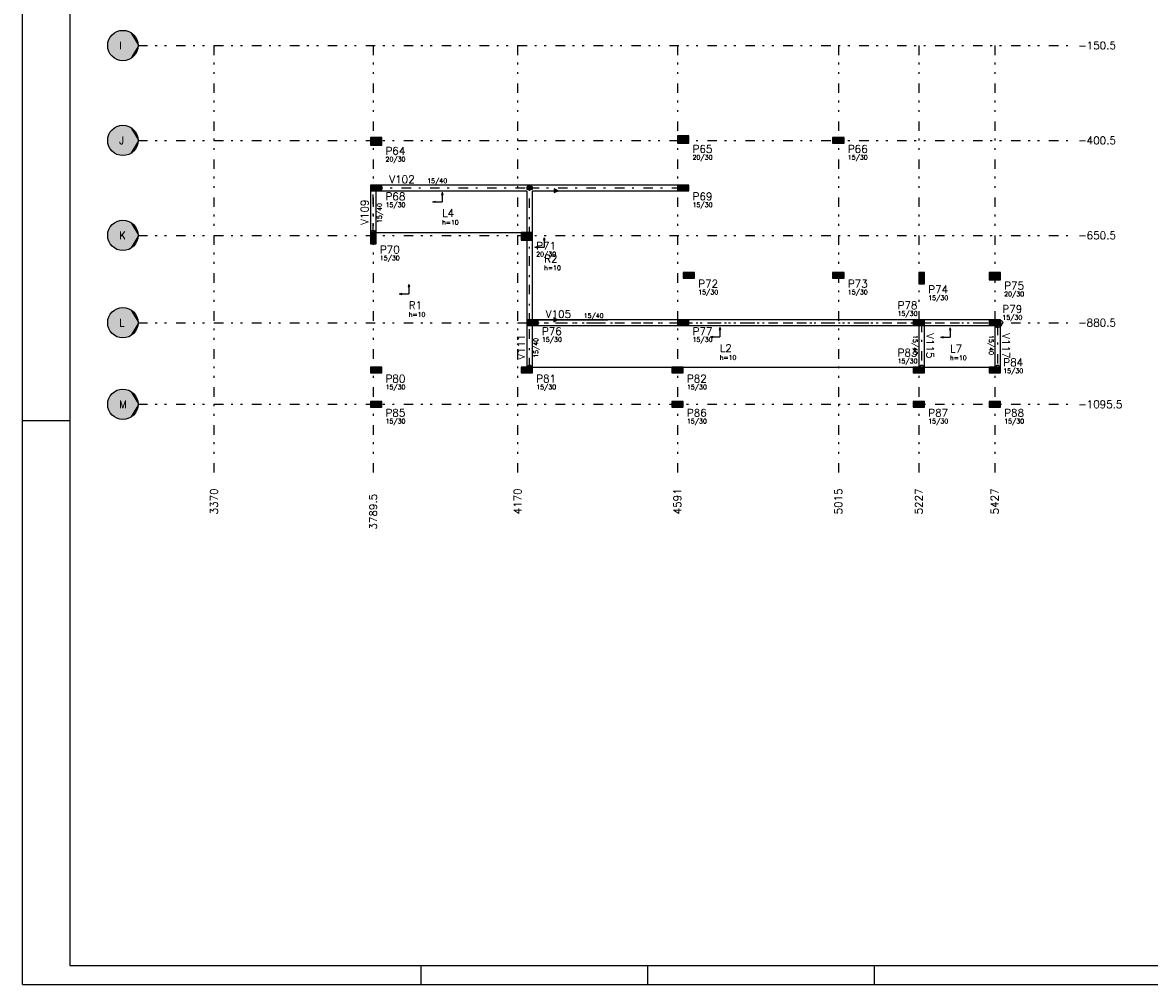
# Model space of a CAD drawing. Extents: x 0 to 119, y 0 to 84.
# Tile 1 of 5: x 0 to 59, y 0 to 51. Entities that reach past the tile are written whole.
import ezdxf

# ---------------------------------------------------------------- set-up
doc = ezdxf.new("R2010")
doc.units = 0
doc.header["$MEASUREMENT"] = 0
doc.linetypes.add('ESTILO_TQS_0003', pattern=[1.5, 0.5, -0.4, 0.1, -0.5])
doc.linetypes.add('ESTILO_TQS_0004', pattern=[2, 0.5, -0.4, 0.1, -0.4, 0.1, -0.5])
for name, color, linetype in [('1', 1, 'CONTINUOUS'), ('2', 2, 'CONTINUOUS'), ('3', 3, 'CONTINUOUS'), ('4', 4, 'CONTINUOUS'), ('6', 6, 'CONTINUOUS'), ('8', 8, 'CONTINUOUS'), ('9', 9, 'CONTINUOUS')]:
    doc.layers.add(name, color=color, linetype=linetype)
doc.styles.get("Standard").update_dxf_attribs({"font": 'ROMANS.SHX'})

msp = doc.modelspace()

# ---------------------------------------------------------------- linework, layer by layer
at = {"layer": '1', "linetype": 'Continuous'}
for p, q in [((0, 0), (0, 84.099998)), ((18.62688, 44.4097), (18.62688, 44.4097)), ((34.80688, 44.5097), (34.80688, 44.5097)), ((42.98688, 44.4597), (42.98688, 44.4597)), ((18.62688, 41.9597), (18.62688, 41.9597)), ((22.1101, 41.731929), (22.079212, 41.599521)), ((22.079212, 41.599521), (22.140989, 41.599521)), ((22.1101, 41.731929), (22.140989, 41.599521)), ((22.1101, 41.599521), (22.1101, 41.231929)), ((26.86688, 41.8097), (30.91188, 41.8097)), ((34.80688, 41.9597), (34.80688, 41.9597)), ((21.6101, 41.231929), (21.742508, 41.262814)), ((21.6101, 41.231929), (21.742508, 41.201043)), ((21.742508, 41.201043), (21.742508, 41.262814)), ((21.742508, 41.231929), (22.1101, 41.231929)), ((18.47688, 39.3097), (18.47688, 39.3097)), ((18.62688, 39.6097), (26.56688, 39.6097)), ((26.56688, 39.4097), (26.56688, 39.4097)), ((27.488432, 39.335784), (27.457544, 39.203376)), ((27.457544, 39.203376), (27.519321, 39.203376)), ((27.488432, 39.335784), (27.519321, 39.203376)), ((27.488432, 39.203376), (27.488432, 38.835784)), ((26.988432, 38.835784), (27.12084, 38.86667)), ((26.988432, 38.835784), (27.12084, 38.804899)), ((27.12084, 38.804899), (27.12084, 38.86667)), ((27.12084, 38.835784), (27.488432, 38.835784)), ((20.351482, 36.878128), (20.320593, 36.74572)), ((20.351482, 36.878128), (20.38237, 36.74572)), ((35.10688, 37.3597), (35.10688, 37.3597)), ((42.98688, 37.3597), (42.98688, 37.3597)), ((47.37688, 37.2097), (47.37688, 37.2097)), ((51.22688, 37.3097), (51.22688, 37.3097)), ((19.851482, 36.378128), (19.98389, 36.409014)), ((19.851482, 36.378128), (19.98389, 36.347243)), ((19.98389, 36.347243), (19.98389, 36.409014)), ((19.98389, 36.378128), (20.351482, 36.378128)), ((20.320593, 36.74572), (20.38237, 36.74572)), ((20.351482, 36.74572), (20.351482, 36.378128)), ((26.86688, 35.0097), (30.83688, 35.0097)), ((26.86688, 34.8597), (26.86688, 34.8597)), ((34.80688, 34.8597), (34.80688, 34.8597)), ((36.740775, 34.616048), (36.709886, 34.48364)), ((36.709886, 34.48364), (36.771663, 34.48364)), ((36.740775, 34.616048), (36.771663, 34.48364)), ((36.740775, 34.48364), (36.740775, 34.116048)), ((47.22688, 34.8597), (47.22688, 34.8597)), ((48.874332, 34.594254), (48.843444, 34.461846)), ((48.843444, 34.461846), (48.905221, 34.461846)), ((48.874332, 34.594254), (48.905221, 34.461846)), ((48.874332, 34.461846), (48.874332, 34.094254)), ((51.22688, 34.8597), (51.22688, 34.8597)), ((36.240775, 34.116048), (36.373183, 34.146934)), ((36.240775, 34.116048), (36.373183, 34.085163)), ((36.373183, 34.085163), (36.373183, 34.146934)), ((36.373183, 34.116048), (36.740775, 34.116048)), ((48.374332, 34.094254), (48.50674, 34.12514)), ((48.374332, 34.094254), (48.50674, 34.063369)), ((48.50674, 34.063369), (48.50674, 34.12514)), ((48.50674, 34.094254), (48.874332, 34.094254)), ((18.62688, 32.3597), (18.62688, 32.3597)), ((26.56688, 32.3597), (26.56688, 32.3597)), ((26.86688, 32.5097), (47.22688, 32.5097)), ((34.50688, 32.3597), (34.50688, 32.3597)), ((47.22688, 32.3597), (47.22688, 32.3597)), ((47.52688, 32.5097), (51.22688, 32.5097)), ((51.22688, 32.3597), (51.22688, 32.3597)), ((18.62688, 30.5597), (18.62688, 30.5597)), ((34.50688, 30.5597), (34.50688, 30.5597)), ((47.22688, 30.5597), (47.22688, 30.5597)), ((51.22688, 30.5597), (51.22688, 30.5597)), ((0, 29.700001), (2.5, 29.700001)), ((21, 0), (21, 1)), ((32.950001, 0), (32.950001, 1)), ((44.900002, 0), (44.900002, 1)), ((0, 0), (118.900002, 0))]:
    msp.add_line(p, q, dxfattribs=at)
at = {"layer": '1', "linetype": 'ESTILO_TQS_0004'}
for p, q in [((6.08688, 49.4597), (55.22688, 49.4597)), ((10.08688, 49.4597), (10.08688, 26.7597)), ((18.47688, 49.4597), (18.47688, 26.7597)), ((26.08688, 49.4597), (26.08688, 26.7597)), ((34.50688, 49.4597), (34.50688, 26.7597)), ((42.98688, 49.4597), (42.98688, 26.7597)), ((47.22688, 49.4597), (47.22688, 26.7597)), ((51.22688, 49.4597), (51.22688, 26.7597)), ((6.08688, 44.4597), (55.22688, 44.4597)), ((6.08688, 39.4597), (55.22688, 39.4597)), ((6.08688, 34.8597), (55.22688, 34.8597)), ((6.08688, 30.5597), (55.22688, 30.5597))]:
    msp.add_line(p, q, dxfattribs=at)
at = {"layer": '1', "linetype": 'ESTILO_TQS_0003'}
for p, q in [((18.47688, 41.9597), (26.71688, 41.9597)), ((18.47688, 39.6097), (18.47688, 41.9597)), ((26.71688, 39.4097), (26.71688, 41.9597)), ((26.71688, 41.9597), (34.80688, 41.9597)), ((26.71688, 34.8597), (26.71688, 39.4097)), ((26.71688, 32.5097), (26.71688, 34.8597)), ((26.71688, 34.8597), (34.80688, 34.8597)), ((34.80688, 34.8597), (47.37688, 34.8597)), ((47.37688, 34.8597), (51.37688, 34.8597)), ((47.37688, 34.8597), (47.37688, 32.5097)), ((51.37688, 34.7097), (51.37688, 32.5097))]:
    msp.add_line(p, q, dxfattribs=at)
at = {"layer": '1', "linetype": 'Continuous'}
for points in [[(18.32688, 41.8097), (18.32688, 39.6097)], [(18.40188, 41.8097), (18.55188, 41.8097), (18.47688, 41.9597), (18.40188, 41.8097)], [(18.62688, 41.8847), (18.62688, 42.0347), (18.47688, 41.9597), (18.62688, 41.8847)], [(18.62688, 39.6097), (18.62688, 41.8097)], [(26.71688, 42.1097), (18.92688, 42.1097)], [(18.92688, 41.8097), (26.56688, 41.8097)], [(26.56688, 42.0197), (26.56688, 41.8997), (26.86688, 41.8997), (26.86688, 42.0197), (26.56688, 42.0197)], [(26.56688, 41.8097), (26.56688, 39.6097)], [(34.50688, 42.1097), (26.71688, 42.1097)], [(26.86688, 39.6097), (26.86688, 41.8097)], [(26.86688, 41.8097), (34.50688, 41.8097)], [(28.215213, 41.8097), (28.015213, 41.9097), (28.015213, 41.7097), (28.215213, 41.8097)], [(34.73188, 41.8097), (34.88188, 41.8097), (34.80688, 41.9597), (34.73188, 41.8097)], [(18.62688, 39.5347), (18.62688, 39.6847), (18.47688, 39.6097), (18.62688, 39.5347)], [(26.56688, 39.2097), (26.56688, 35.0097)], [(26.86688, 39.3347), (26.86688, 39.4847), (26.71688, 39.4097), (26.86688, 39.3347)], [(26.86688, 35.0097), (26.86688, 39.2097)], [(28.190213, 35.0097), (27.990213, 35.1097), (27.990213, 34.9097), (28.190213, 35.0097)], [(26.56688, 34.7097), (26.56688, 32.5097)], [(26.64188, 34.7097), (26.79188, 34.7097), (26.71688, 34.8597), (26.64188, 34.7097)], [(26.86688, 34.7847), (26.86688, 34.9347), (26.71688, 34.8597), (26.86688, 34.7847)], [(26.86688, 32.5097), (26.86688, 34.7097)], [(34.50688, 35.0097), (27.16688, 35.0097)], [(27.16688, 34.7097), (34.50688, 34.7097)], [(34.73188, 34.7097), (34.88188, 34.7097), (34.80688, 34.8597), (34.73188, 34.7097)], [(46.92688, 35.0097), (35.10688, 35.0097)], [(35.10688, 34.7097), (46.92688, 34.7097)], [(47.22688, 34.9347), (47.22688, 34.7847), (47.37688, 34.8597), (47.22688, 34.9347)], [(47.22688, 34.7097), (47.22688, 32.5097)], [(47.30188, 34.7097), (47.45188, 34.7097), (47.37688, 34.8597), (47.30188, 34.7097)], [(50.92688, 35.0097), (47.52688, 35.0097)], [(47.52688, 34.7097), (50.92688, 34.7097)], [(47.52688, 32.5097), (47.52688, 34.7097)], [(51.22688, 34.7847), (51.22688, 34.6347), (51.37688, 34.7097), (51.22688, 34.7847)], [(51.22688, 34.7097), (51.22688, 32.5097)], [(51.30188, 34.7097), (51.45188, 34.7097), (51.37688, 34.8597), (51.30188, 34.7097)], [(51.45188, 34.7097), (51.60188, 34.7097), (51.52688, 34.8597), (51.45188, 34.7097)], [(51.52688, 32.5097), (51.52688, 34.7097)], [(26.86688, 32.4347), (26.86688, 32.5847), (26.71688, 32.5097), (26.86688, 32.4347)], [(47.22688, 32.5847), (47.22688, 32.4347), (47.37688, 32.5097), (47.22688, 32.5847)], [(51.22688, 32.5847), (51.22688, 32.4347), (51.37688, 32.5097), (51.22688, 32.5847)]]:
    msp.add_lwpolyline(points, dxfattribs=at)
for centre in [(18.47688, 41.9597), (18.47688, 41.9597), (26.71688, 41.9597), (26.71688, 41.9597), (34.80688, 41.9597), (18.47688, 39.6097), (26.71688, 39.4097), (26.71688, 34.8597), (26.71688, 34.8597), (34.80688, 34.8597), (47.37688, 34.8597), (47.37688, 34.8597), (51.37688, 34.8597), (51.37688, 34.7097), (51.52688, 34.8597), (26.71688, 32.5097), (47.37688, 32.5097), (51.37688, 32.5097)]:
    msp.add_circle(centre, 0.12, dxfattribs=at)
at = {"layer": '2', "linetype": 'Continuous'}
for centre in [(5.28688, 49.4597), (5.28688, 44.4597), (5.28688, 39.4597), (5.28688, 34.8597), (5.28688, 30.5597)]:
    msp.add_circle(centre, 0.8, dxfattribs=at)
at = {"layer": '6', "linetype": 'Continuous'}
for points in [[(18.92688, 44.2097), (18.92688, 44.6097), (18.32688, 44.6097), (18.32688, 44.2097), (18.92688, 44.2097)], [(35.10688, 44.3097), (35.10688, 44.7097), (34.50688, 44.7097), (34.50688, 44.3097), (35.10688, 44.3097)], [(42.68688, 44.6097), (42.68688, 44.3097), (43.28688, 44.3097), (43.28688, 44.6097), (42.68688, 44.6097)], [(18.92688, 41.8097), (18.92688, 42.1097), (18.32688, 42.1097), (18.32688, 41.8097), (18.92688, 41.8097)], [(34.50688, 42.1097), (34.50688, 41.8097), (35.10688, 41.8097), (35.10688, 42.1097), (34.50688, 42.1097)], [(18.32688, 39.0097), (18.62688, 39.0097), (18.62688, 39.6097), (18.32688, 39.6097), (18.32688, 39.0097)], [(26.26688, 39.6097), (26.26688, 39.2097), (26.86688, 39.2097), (26.86688, 39.6097), (26.26688, 39.6097)], [(34.80688, 37.5097), (34.80688, 37.2097), (35.40688, 37.2097), (35.40688, 37.5097), (34.80688, 37.5097)], [(42.68688, 37.5097), (42.68688, 37.2097), (43.28688, 37.2097), (43.28688, 37.5097), (42.68688, 37.5097)], [(47.52688, 37.5097), (47.22688, 37.5097), (47.22688, 36.9097), (47.52688, 36.9097), (47.52688, 37.5097)], [(50.92688, 37.5097), (50.92688, 37.1097), (51.52688, 37.1097), (51.52688, 37.5097), (50.92688, 37.5097)], [(26.56688, 35.0097), (26.56688, 34.7097), (27.16688, 34.7097), (27.16688, 35.0097), (26.56688, 35.0097)], [(34.50688, 35.0097), (34.50688, 34.7097), (35.10688, 34.7097), (35.10688, 35.0097), (34.50688, 35.0097)], [(46.92688, 35.0097), (46.92688, 34.7097), (47.52688, 34.7097), (47.52688, 35.0097), (46.92688, 35.0097)], [(50.92688, 35.0097), (50.92688, 34.7097), (51.52688, 34.7097), (51.52688, 35.0097), (50.92688, 35.0097)], [(18.32688, 32.5097), (18.32688, 32.2097), (18.92688, 32.2097), (18.92688, 32.5097), (18.32688, 32.5097)], [(26.26688, 32.5097), (26.26688, 32.2097), (26.86688, 32.2097), (26.86688, 32.5097), (26.26688, 32.5097)], [(34.20688, 32.5097), (34.20688, 32.2097), (34.80688, 32.2097), (34.80688, 32.5097), (34.20688, 32.5097)], [(46.92688, 32.5097), (46.92688, 32.2097), (47.52688, 32.2097), (47.52688, 32.5097), (46.92688, 32.5097)], [(50.92688, 32.5097), (50.92688, 32.2097), (51.52688, 32.2097), (51.52688, 32.5097), (50.92688, 32.5097)], [(18.32688, 30.7097), (18.32688, 30.4097), (18.92688, 30.4097), (18.92688, 30.7097), (18.32688, 30.7097)], [(34.20688, 30.7097), (34.20688, 30.4097), (34.80688, 30.4097), (34.80688, 30.7097), (34.20688, 30.7097)], [(46.92688, 30.7097), (46.92688, 30.4097), (47.52688, 30.4097), (47.52688, 30.7097), (46.92688, 30.7097)], [(50.92688, 30.7097), (50.92688, 30.4097), (51.52688, 30.4097), (51.52688, 30.7097), (50.92688, 30.7097)]]:
    msp.add_lwpolyline(points, dxfattribs=at)
at = {"layer": '8', "linetype": 'Continuous'}
for p, q in [((2.5, 83.099998), (2.5, 1)), ((2.5, 1), (117.900002, 1))]:
    msp.add_line(p, q, dxfattribs=at)
at = {"layer": '9', "linetype": 'Continuous'}
for points in [[(6.08688, 49.4597), (4.666311, 49.96457), (4.603344, 49.875367)], [(6.08688, 49.4597), (4.740837, 50.044369), (4.666311, 49.96457)], [(6.08688, 49.4597), (4.825536, 50.113276), (4.740837, 50.044369)], [(6.08688, 49.4597), (4.918828, 50.170008), (4.825536, 50.113276)], [(6.08688, 49.4597), (5.018976, 50.213509), (4.918828, 50.170008)], [(6.08688, 49.4597), (5.124115, 50.242967), (5.018976, 50.213509)], [(6.08688, 49.4597), (5.232286, 50.257835), (5.124115, 50.242967)], [(6.08688, 49.4597), (5.341474, 50.257835), (5.232286, 50.257835)], [(6.08688, 49.4597), (5.449645, 50.242967), (5.341474, 50.257835)], [(6.08688, 49.4597), (5.554784, 50.213509), (5.449645, 50.242967)], [(6.08688, 49.4597), (5.654932, 50.170008), (5.554784, 50.213509)], [(6.08688, 49.4597), (5.748224, 50.113276), (5.654932, 50.170008)], [(6.08688, 49.4597), (5.832923, 50.044369), (5.748224, 50.113276)], [(6.08688, 49.4597), (5.907449, 49.96457), (5.832923, 50.044369)], [(6.08688, 49.4597), (5.970416, 49.875367), (5.907449, 49.96457)], [(6.08688, 49.4597), (4.494331, 49.568633), (4.48688, 49.4597)], [(6.08688, 49.4597), (4.48688, 49.4597), (4.494331, 49.350767)], [(6.08688, 49.4597), (4.516546, 49.675537), (4.494331, 49.568633)], [(6.08688, 49.4597), (4.494331, 49.350767), (4.516546, 49.243863)], [(6.08688, 49.4597), (4.553111, 49.778421), (4.516546, 49.675537)], [(6.08688, 49.4597), (4.516546, 49.243863), (4.553111, 49.140979)], [(6.08688, 49.4597), (4.603344, 49.875367), (4.553111, 49.778421)], [(6.08688, 49.4597), (4.553111, 49.140979), (4.603344, 49.044033)], [(6.08688, 49.4597), (4.603344, 49.044033), (4.666311, 48.95483)], [(6.08688, 49.4597), (4.666311, 48.95483), (4.740837, 48.875031)], [(6.08688, 49.4597), (4.740837, 48.875031), (4.825536, 48.806124)], [(6.08688, 49.4597), (4.825536, 48.806124), (4.918828, 48.749392)], [(6.08688, 49.4597), (4.918828, 48.749392), (5.018976, 48.705891)], [(6.08688, 49.4597), (5.018976, 48.705891), (5.124115, 48.676433)], [(6.08688, 49.4597), (5.124115, 48.676433), (5.232286, 48.661565)], [(6.08688, 49.4597), (5.232286, 48.661565), (5.341474, 48.661565)], [(6.08688, 49.4597), (5.341474, 48.661565), (5.449645, 48.676433)], [(6.08688, 49.4597), (5.449645, 48.676433), (5.554784, 48.705891)], [(6.08688, 49.4597), (5.554784, 48.705891), (5.654932, 48.749392)], [(6.08688, 49.4597), (5.654932, 48.749392), (5.748224, 48.806124)], [(6.08688, 49.4597), (5.748224, 48.806124), (5.832923, 48.875031)], [(6.08688, 49.4597), (5.832923, 48.875031), (5.907449, 48.95483)], [(6.08688, 49.4597), (5.907449, 48.95483), (5.970416, 49.044033)], [(6.08688, 49.4597), (6.020649, 49.778421), (5.970416, 49.875367)], [(6.08688, 49.4597), (5.970416, 49.044033), (6.020649, 49.140979)], [(6.08688, 49.4597), (6.057214, 49.675537), (6.020649, 49.778421)], [(6.08688, 49.4597), (6.020649, 49.140979), (6.057214, 49.243863)], [(6.08688, 49.4597), (6.079429, 49.568633), (6.057214, 49.675537)], [(6.08688, 49.4597), (6.057214, 49.243863), (6.079429, 49.350767)], [(6.08688, 49.4597), (6.079429, 49.350767), (6.08688, 49.4597)], [(6.08688, 44.4597), (4.918828, 45.170008), (4.825536, 45.113276)], [(6.08688, 44.4597), (5.018976, 45.213509), (4.918828, 45.170008)], [(6.08688, 44.4597), (5.124115, 45.242967), (5.018976, 45.213509)], [(6.08688, 44.4597), (5.232286, 45.257835), (5.124115, 45.242967)], [(6.08688, 44.4597), (5.341474, 45.257835), (5.232286, 45.257835)], [(6.08688, 44.4597), (5.449645, 45.242967), (5.341474, 45.257835)], [(6.08688, 44.4597), (5.554784, 45.213509), (5.449645, 45.242967)], [(6.08688, 44.4597), (5.654932, 45.170008), (5.554784, 45.213509)], [(6.08688, 44.4597), (5.748224, 45.113276), (5.654932, 45.170008)], [(6.08688, 44.4597), (4.494331, 44.568633), (4.48688, 44.4597)], [(6.08688, 44.4597), (4.516546, 44.675537), (4.494331, 44.568633)], [(6.08688, 44.4597), (4.553111, 44.778421), (4.516546, 44.675537)], [(6.08688, 44.4597), (4.603344, 44.875367), (4.553111, 44.778421)], [(6.08688, 44.4597), (4.666311, 44.96457), (4.603344, 44.875367)], [(6.08688, 44.4597), (4.740837, 45.044369), (4.666311, 44.96457)], [(6.08688, 44.4597), (4.825536, 45.113276), (4.740837, 45.044369)], [(6.08688, 44.4597), (5.832923, 45.044369), (5.748224, 45.113276)], [(6.08688, 44.4597), (5.907449, 44.96457), (5.832923, 45.044369)], [(6.08688, 44.4597), (5.970416, 44.875367), (5.907449, 44.96457)], [(6.08688, 44.4597), (6.020649, 44.778421), (5.970416, 44.875367)], [(6.08688, 44.4597), (6.057214, 44.675537), (6.020649, 44.778421)], [(6.08688, 44.4597), (6.079429, 44.568633), (6.057214, 44.675537)], [(18.92688, 44.2097), (18.92688, 44.6097), (18.32688, 44.6097)], [(18.92688, 44.2097), (18.32688, 44.6097), (18.32688, 44.2097)], [(35.10688, 44.3097), (35.10688, 44.7097), (34.50688, 44.7097)], [(35.10688, 44.3097), (34.50688, 44.7097), (34.50688, 44.3097)], [(42.68688, 44.6097), (42.68688, 44.3097), (43.28688, 44.3097)], [(42.68688, 44.6097), (43.28688, 44.3097), (43.28688, 44.6097)], [(42.68688, 44.6097), (43.28688, 44.6097), (42.68688, 44.6097)], [(6.08688, 44.4597), (4.48688, 44.4597), (4.494331, 44.350767)], [(6.08688, 44.4597), (4.494331, 44.350767), (4.516546, 44.243863)], [(6.08688, 44.4597), (4.516546, 44.243863), (4.553111, 44.140979)], [(6.08688, 44.4597), (4.553111, 44.140979), (4.603344, 44.044033)], [(6.08688, 44.4597), (4.603344, 44.044033), (4.666311, 43.95483)], [(6.08688, 44.4597), (4.666311, 43.95483), (4.740837, 43.875031)], [(6.08688, 44.4597), (4.740837, 43.875031), (4.825536, 43.806124)], [(6.08688, 44.4597), (4.825536, 43.806124), (4.918828, 43.749392)], [(6.08688, 44.4597), (4.918828, 43.749392), (5.018976, 43.705891)], [(6.08688, 44.4597), (5.018976, 43.705891), (5.124115, 43.676433)], [(6.08688, 44.4597), (5.124115, 43.676433), (5.232286, 43.661565)], [(6.08688, 44.4597), (5.232286, 43.661565), (5.341474, 43.661565)], [(6.08688, 44.4597), (5.341474, 43.661565), (5.449645, 43.676433)], [(6.08688, 44.4597), (5.449645, 43.676433), (5.554784, 43.705891)], [(6.08688, 44.4597), (5.554784, 43.705891), (5.654932, 43.749392)], [(6.08688, 44.4597), (5.654932, 43.749392), (5.748224, 43.806124)], [(6.08688, 44.4597), (5.748224, 43.806124), (5.832923, 43.875031)], [(6.08688, 44.4597), (5.832923, 43.875031), (5.907449, 43.95483)], [(6.08688, 44.4597), (5.907449, 43.95483), (5.970416, 44.044033)], [(6.08688, 44.4597), (5.970416, 44.044033), (6.020649, 44.140979)], [(6.08688, 44.4597), (6.020649, 44.140979), (6.057214, 44.243863)], [(6.08688, 44.4597), (6.057214, 44.243863), (6.079429, 44.350767)], [(6.08688, 44.4597), (6.079429, 44.350767), (6.08688, 44.4597)], [(18.92688, 44.2097), (18.32688, 44.2097), (18.92688, 44.2097)], [(35.10688, 44.3097), (34.50688, 44.3097), (35.10688, 44.3097)], [(18.92688, 41.8097), (18.92688, 42.1097), (18.32688, 42.1097)], [(18.92688, 41.8097), (18.32688, 42.1097), (18.32688, 41.8097)], [(18.92688, 41.8097), (18.32688, 41.8097), (18.92688, 41.8097)], [(18.40188, 41.8097), (18.55188, 41.8097), (18.47688, 41.9597)], [(18.40188, 41.8097), (18.47688, 41.9597), (18.40188, 41.8097)], [(18.62688, 41.8847), (18.62688, 42.0347), (18.47688, 41.9597)], [(18.62688, 41.8847), (18.47688, 41.9597), (18.62688, 41.8847)], [(26.56688, 42.0197), (26.56688, 41.8997), (26.86688, 41.8997)], [(26.56688, 42.0197), (26.86688, 41.8997), (26.86688, 42.0197)], [(26.56688, 42.0197), (26.86688, 42.0197), (26.56688, 42.0197)], [(28.215213, 41.8097), (28.015213, 41.9097), (28.015213, 41.7097)], [(28.215213, 41.8097), (28.015213, 41.7097), (28.215213, 41.8097)], [(34.50688, 42.1097), (34.50688, 41.8097), (35.10688, 41.8097)], [(34.50688, 42.1097), (35.10688, 41.8097), (35.10688, 42.1097)], [(34.50688, 42.1097), (35.10688, 42.1097), (34.50688, 42.1097)], [(34.73188, 41.8097), (34.88188, 41.8097), (34.80688, 41.9597)], [(34.73188, 41.8097), (34.80688, 41.9597), (34.73188, 41.8097)], [(6.08688, 39.4597), (4.603344, 39.875367), (4.553111, 39.778421)], [(6.08688, 39.4597), (4.666311, 39.96457), (4.603344, 39.875367)], [(6.08688, 39.4597), (4.740837, 40.044369), (4.666311, 39.96457)], [(6.08688, 39.4597), (4.825536, 40.113276), (4.740837, 40.044369)], [(6.08688, 39.4597), (4.918828, 40.170008), (4.825536, 40.113276)], [(6.08688, 39.4597), (5.018976, 40.213509), (4.918828, 40.170008)], [(6.08688, 39.4597), (5.124115, 40.242967), (5.018976, 40.213509)], [(6.08688, 39.4597), (5.232286, 40.257835), (5.124115, 40.242967)], [(6.08688, 39.4597), (5.341474, 40.257835), (5.232286, 40.257835)], [(6.08688, 39.4597), (5.449645, 40.242967), (5.341474, 40.257835)], [(6.08688, 39.4597), (5.554784, 40.213509), (5.449645, 40.242967)], [(6.08688, 39.4597), (5.654932, 40.170008), (5.554784, 40.213509)], [(6.08688, 39.4597), (5.748224, 40.113276), (5.654932, 40.170008)], [(6.08688, 39.4597), (5.832923, 40.044369), (5.748224, 40.113276)], [(6.08688, 39.4597), (5.907449, 39.96457), (5.832923, 40.044369)], [(6.08688, 39.4597), (5.970416, 39.875367), (5.907449, 39.96457)], [(6.08688, 39.4597), (6.020649, 39.778421), (5.970416, 39.875367)], [(6.08688, 39.4597), (4.494331, 39.568633), (4.48688, 39.4597)], [(6.08688, 39.4597), (4.48688, 39.4597), (4.494331, 39.350767)], [(6.08688, 39.4597), (4.516546, 39.675537), (4.494331, 39.568633)], [(6.08688, 39.4597), (4.494331, 39.350767), (4.516546, 39.243863)], [(6.08688, 39.4597), (4.553111, 39.778421), (4.516546, 39.675537)], [(6.08688, 39.4597), (4.516546, 39.243863), (4.553111, 39.140979)], [(6.08688, 39.4597), (4.553111, 39.140979), (4.603344, 39.044033)], [(6.08688, 39.4597), (4.603344, 39.044033), (4.666311, 38.95483)], [(6.08688, 39.4597), (4.666311, 38.95483), (4.740837, 38.875031)], [(6.08688, 39.4597), (4.740837, 38.875031), (4.825536, 38.806124)], [(6.08688, 39.4597), (4.825536, 38.806124), (4.918828, 38.749392)], [(6.08688, 39.4597), (4.918828, 38.749392), (5.018976, 38.705891)], [(6.08688, 39.4597), (5.018976, 38.705891), (5.124115, 38.676433)], [(6.08688, 39.4597), (5.124115, 38.676433), (5.232286, 38.661565)], [(6.08688, 39.4597), (5.232286, 38.661565), (5.341474, 38.661565)], [(6.08688, 39.4597), (5.341474, 38.661565), (5.449645, 38.676433)], [(6.08688, 39.4597), (5.449645, 38.676433), (5.554784, 38.705891)], [(6.08688, 39.4597), (5.554784, 38.705891), (5.654932, 38.749392)], [(6.08688, 39.4597), (5.654932, 38.749392), (5.748224, 38.806124)], [(6.08688, 39.4597), (5.748224, 38.806124), (5.832923, 38.875031)], [(6.08688, 39.4597), (5.832923, 38.875031), (5.907449, 38.95483)], [(6.08688, 39.4597), (5.907449, 38.95483), (5.970416, 39.044033)], [(6.08688, 39.4597), (5.970416, 39.044033), (6.020649, 39.140979)], [(6.08688, 39.4597), (6.057214, 39.675537), (6.020649, 39.778421)], [(6.08688, 39.4597), (6.020649, 39.140979), (6.057214, 39.243863)], [(6.08688, 39.4597), (6.079429, 39.568633), (6.057214, 39.675537)], [(6.08688, 39.4597), (6.057214, 39.243863), (6.079429, 39.350767)], [(6.08688, 39.4597), (6.079429, 39.350767), (6.08688, 39.4597)], [(18.32688, 39.0097), (18.62688, 39.0097), (18.62688, 39.6097)], [(18.32688, 39.0097), (18.62688, 39.6097), (18.32688, 39.6097)], [(18.32688, 39.0097), (18.32688, 39.6097), (18.32688, 39.0097)], [(18.62688, 39.5347), (18.62688, 39.6847), (18.47688, 39.6097)], [(18.62688, 39.5347), (18.47688, 39.6097), (18.62688, 39.5347)], [(26.26688, 39.6097), (26.26688, 39.2097), (26.86688, 39.2097)], [(26.26688, 39.6097), (26.86688, 39.2097), (26.86688, 39.6097)], [(26.26688, 39.6097), (26.86688, 39.6097), (26.26688, 39.6097)], [(26.86688, 39.3347), (26.86688, 39.4847), (26.71688, 39.4097)], [(26.86688, 39.3347), (26.71688, 39.4097), (26.86688, 39.3347)], [(34.80688, 37.5097), (34.80688, 37.2097), (35.40688, 37.2097)], [(34.80688, 37.5097), (35.40688, 37.2097), (35.40688, 37.5097)], [(34.80688, 37.5097), (35.40688, 37.5097), (34.80688, 37.5097)], [(42.68688, 37.5097), (42.68688, 37.2097), (43.28688, 37.2097)], [(42.68688, 37.5097), (43.28688, 37.2097), (43.28688, 37.5097)], [(42.68688, 37.5097), (43.28688, 37.5097), (42.68688, 37.5097)], [(47.52688, 37.5097), (47.22688, 37.5097), (47.22688, 36.9097)], [(47.52688, 37.5097), (47.22688, 36.9097), (47.52688, 36.9097)], [(47.52688, 37.5097), (47.52688, 36.9097), (47.52688, 37.5097)], [(50.92688, 37.5097), (50.92688, 37.1097), (51.52688, 37.1097)], [(50.92688, 37.5097), (51.52688, 37.1097), (51.52688, 37.5097)], [(50.92688, 37.5097), (51.52688, 37.5097), (50.92688, 37.5097)], [(6.08688, 34.8597), (5.124115, 35.642967), (5.018976, 35.613509)], [(6.08688, 34.8597), (5.232286, 35.657835), (5.124115, 35.642967)], [(6.08688, 34.8597), (5.341474, 35.657835), (5.232286, 35.657835)], [(6.08688, 34.8597), (5.449645, 35.642967), (5.341474, 35.657835)], [(6.08688, 34.8597), (5.554784, 35.613509), (5.449645, 35.642967)], [(6.08688, 34.8597), (4.516546, 35.075537), (4.494331, 34.968633)], [(6.08688, 34.8597), (4.553111, 35.178421), (4.516546, 35.075537)], [(6.08688, 34.8597), (4.603344, 35.275367), (4.553111, 35.178421)], [(6.08688, 34.8597), (4.666311, 35.36457), (4.603344, 35.275367)], [(6.08688, 34.8597), (4.740837, 35.444369), (4.666311, 35.36457)], [(6.08688, 34.8597), (4.825536, 35.513276), (4.740837, 35.444369)], [(6.08688, 34.8597), (4.918828, 35.570008), (4.825536, 35.513276)], [(6.08688, 34.8597), (5.018976, 35.613509), (4.918828, 35.570008)], [(6.08688, 34.8597), (5.654932, 35.570008), (5.554784, 35.613509)], [(6.08688, 34.8597), (5.748224, 35.513276), (5.654932, 35.570008)], [(6.08688, 34.8597), (5.832923, 35.444369), (5.748224, 35.513276)], [(6.08688, 34.8597), (5.907449, 35.36457), (5.832923, 35.444369)], [(6.08688, 34.8597), (5.970416, 35.275367), (5.907449, 35.36457)], [(6.08688, 34.8597), (6.020649, 35.178421), (5.970416, 35.275367)], [(6.08688, 34.8597), (6.057214, 35.075537), (6.020649, 35.178421)], [(6.08688, 34.8597), (6.079429, 34.968633), (6.057214, 35.075537)], [(28.190213, 35.0097), (27.990213, 35.1097), (27.990213, 34.9097)], [(6.08688, 34.8597), (4.494331, 34.968633), (4.48688, 34.8597)], [(6.08688, 34.8597), (4.48688, 34.8597), (4.494331, 34.750767)], [(6.08688, 34.8597), (4.494331, 34.750767), (4.516546, 34.643863)], [(6.08688, 34.8597), (4.516546, 34.643863), (4.553111, 34.540979)], [(6.08688, 34.8597), (4.553111, 34.540979), (4.603344, 34.444033)], [(6.08688, 34.8597), (4.603344, 34.444033), (4.666311, 34.35483)], [(6.08688, 34.8597), (4.666311, 34.35483), (4.740837, 34.275031)], [(6.08688, 34.8597), (4.740837, 34.275031), (4.825536, 34.206124)], [(6.08688, 34.8597), (4.825536, 34.206124), (4.918828, 34.149392)], [(6.08688, 34.8597), (4.918828, 34.149392), (5.018976, 34.105891)], [(6.08688, 34.8597), (5.018976, 34.105891), (5.124115, 34.076433)], [(6.08688, 34.8597), (5.124115, 34.076433), (5.232286, 34.061565)], [(6.08688, 34.8597), (5.232286, 34.061565), (5.341474, 34.061565)], [(6.08688, 34.8597), (5.341474, 34.061565), (5.449645, 34.076433)], [(6.08688, 34.8597), (5.449645, 34.076433), (5.554784, 34.105891)], [(6.08688, 34.8597), (5.554784, 34.105891), (5.654932, 34.149392)], [(6.08688, 34.8597), (5.654932, 34.149392), (5.748224, 34.206124)], [(6.08688, 34.8597), (5.748224, 34.206124), (5.832923, 34.275031)], [(6.08688, 34.8597), (5.832923, 34.275031), (5.907449, 34.35483)], [(6.08688, 34.8597), (5.907449, 34.35483), (5.970416, 34.444033)], [(6.08688, 34.8597), (5.970416, 34.444033), (6.020649, 34.540979)], [(6.08688, 34.8597), (6.020649, 34.540979), (6.057214, 34.643863)], [(6.08688, 34.8597), (6.057214, 34.643863), (6.079429, 34.750767)], [(6.08688, 34.8597), (6.079429, 34.750767), (6.08688, 34.8597)], [(26.56688, 35.0097), (26.56688, 34.7097), (27.16688, 34.7097)], [(26.56688, 35.0097), (27.16688, 34.7097), (27.16688, 35.0097)], [(26.56688, 35.0097), (27.16688, 35.0097), (26.56688, 35.0097)], [(26.64188, 34.7097), (26.79188, 34.7097), (26.71688, 34.8597)], [(26.64188, 34.7097), (26.71688, 34.8597), (26.64188, 34.7097)], [(26.86688, 34.7847), (26.86688, 34.9347), (26.71688, 34.8597)], [(26.86688, 34.7847), (26.71688, 34.8597), (26.86688, 34.7847)], [(28.190213, 35.0097), (27.990213, 34.9097), (28.190213, 35.0097)], [(34.50688, 35.0097), (34.50688, 34.7097), (35.10688, 34.7097)], [(34.50688, 35.0097), (35.10688, 34.7097), (35.10688, 35.0097)], [(34.50688, 35.0097), (35.10688, 35.0097), (34.50688, 35.0097)], [(34.73188, 34.7097), (34.88188, 34.7097), (34.80688, 34.8597)], [(34.73188, 34.7097), (34.80688, 34.8597), (34.73188, 34.7097)], [(46.92688, 35.0097), (46.92688, 34.7097), (47.52688, 34.7097)], [(46.92688, 35.0097), (47.52688, 34.7097), (47.52688, 35.0097)], [(46.92688, 35.0097), (47.52688, 35.0097), (46.92688, 35.0097)], [(47.22688, 34.9347), (47.22688, 34.7847), (47.37688, 34.8597)], [(47.22688, 34.9347), (47.37688, 34.8597), (47.22688, 34.9347)], [(47.30188, 34.7097), (47.45188, 34.7097), (47.37688, 34.8597)], [(47.30188, 34.7097), (47.37688, 34.8597), (47.30188, 34.7097)], [(50.92688, 35.0097), (50.92688, 34.7097), (51.52688, 34.7097)], [(50.92688, 35.0097), (51.52688, 34.7097), (51.52688, 35.0097)], [(50.92688, 35.0097), (51.52688, 35.0097), (50.92688, 35.0097)], [(51.22688, 34.7847), (51.22688, 34.6347), (51.37688, 34.7097)], [(51.22688, 34.7847), (51.37688, 34.7097), (51.22688, 34.7847)], [(51.30188, 34.7097), (51.45188, 34.7097), (51.37688, 34.8597)], [(51.30188, 34.7097), (51.37688, 34.8597), (51.30188, 34.7097)], [(51.45188, 34.7097), (51.60188, 34.7097), (51.52688, 34.8597)], [(51.45188, 34.7097), (51.52688, 34.8597), (51.45188, 34.7097)], [(18.32688, 32.5097), (18.32688, 32.2097), (18.92688, 32.2097)], [(18.32688, 32.5097), (18.92688, 32.2097), (18.92688, 32.5097)], [(18.32688, 32.5097), (18.92688, 32.5097), (18.32688, 32.5097)], [(26.26688, 32.5097), (26.26688, 32.2097), (26.86688, 32.2097)], [(26.26688, 32.5097), (26.86688, 32.2097), (26.86688, 32.5097)], [(26.26688, 32.5097), (26.86688, 32.5097), (26.26688, 32.5097)], [(26.86688, 32.4347), (26.86688, 32.5847), (26.71688, 32.5097)], [(26.86688, 32.4347), (26.71688, 32.5097), (26.86688, 32.4347)], [(34.20688, 32.5097), (34.20688, 32.2097), (34.80688, 32.2097)], [(34.20688, 32.5097), (34.80688, 32.2097), (34.80688, 32.5097)], [(34.20688, 32.5097), (34.80688, 32.5097), (34.20688, 32.5097)], [(46.92688, 32.5097), (46.92688, 32.2097), (47.52688, 32.2097)], [(46.92688, 32.5097), (47.52688, 32.2097), (47.52688, 32.5097)], [(46.92688, 32.5097), (47.52688, 32.5097), (46.92688, 32.5097)], [(47.22688, 32.5847), (47.22688, 32.4347), (47.37688, 32.5097)], [(47.22688, 32.5847), (47.37688, 32.5097), (47.22688, 32.5847)], [(50.92688, 32.5097), (50.92688, 32.2097), (51.52688, 32.2097)], [(50.92688, 32.5097), (51.52688, 32.2097), (51.52688, 32.5097)], [(50.92688, 32.5097), (51.52688, 32.5097), (50.92688, 32.5097)], [(51.22688, 32.5847), (51.22688, 32.4347), (51.37688, 32.5097)], [(51.22688, 32.5847), (51.37688, 32.5097), (51.22688, 32.5847)], [(6.08688, 30.5597), (4.553111, 30.878421), (4.516546, 30.775537)], [(6.08688, 30.5597), (4.603344, 30.975367), (4.553111, 30.878421)], [(6.08688, 30.5597), (4.666311, 31.06457), (4.603344, 30.975367)], [(6.08688, 30.5597), (4.740837, 31.144369), (4.666311, 31.06457)], [(6.08688, 30.5597), (4.825536, 31.213276), (4.740837, 31.144369)], [(6.08688, 30.5597), (4.918828, 31.270008), (4.825536, 31.213276)], [(6.08688, 30.5597), (5.018976, 31.313509), (4.918828, 31.270008)], [(6.08688, 30.5597), (5.124115, 31.342967), (5.018976, 31.313509)], [(6.08688, 30.5597), (5.232286, 31.357835), (5.124115, 31.342967)], [(6.08688, 30.5597), (5.341474, 31.357835), (5.232286, 31.357835)], [(6.08688, 30.5597), (5.449645, 31.342967), (5.341474, 31.357835)], [(6.08688, 30.5597), (5.554784, 31.313509), (5.449645, 31.342967)], [(6.08688, 30.5597), (5.654932, 31.270008), (5.554784, 31.313509)], [(6.08688, 30.5597), (5.748224, 31.213276), (5.654932, 31.270008)], [(6.08688, 30.5597), (5.832923, 31.144369), (5.748224, 31.213276)], [(6.08688, 30.5597), (5.907449, 31.06457), (5.832923, 31.144369)], [(6.08688, 30.5597), (5.970416, 30.975367), (5.907449, 31.06457)], [(6.08688, 30.5597), (6.020649, 30.878421), (5.970416, 30.975367)], [(6.08688, 30.5597), (6.057214, 30.775537), (6.020649, 30.878421)], [(6.08688, 30.5597), (4.494331, 30.668633), (4.48688, 30.5597)], [(6.08688, 30.5597), (4.48688, 30.5597), (4.494331, 30.450767)], [(6.08688, 30.5597), (4.516546, 30.775537), (4.494331, 30.668633)], [(6.08688, 30.5597), (4.494331, 30.450767), (4.516546, 30.343863)], [(6.08688, 30.5597), (4.516546, 30.343863), (4.553111, 30.240979)], [(6.08688, 30.5597), (4.553111, 30.240979), (4.603344, 30.144033)], [(6.08688, 30.5597), (4.603344, 30.144033), (4.666311, 30.05483)], [(6.08688, 30.5597), (4.666311, 30.05483), (4.740837, 29.975031)], [(6.08688, 30.5597), (4.740837, 29.975031), (4.825536, 29.906124)], [(6.08688, 30.5597), (4.825536, 29.906124), (4.918828, 29.849392)], [(6.08688, 30.5597), (4.918828, 29.849392), (5.018976, 29.805891)], [(6.08688, 30.5597), (5.018976, 29.805891), (5.124115, 29.776433)], [(6.08688, 30.5597), (5.124115, 29.776433), (5.232286, 29.761565)], [(6.08688, 30.5597), (5.232286, 29.761565), (5.341474, 29.761565)], [(6.08688, 30.5597), (5.341474, 29.761565), (5.449645, 29.776433)], [(6.08688, 30.5597), (5.449645, 29.776433), (5.554784, 29.805891)], [(6.08688, 30.5597), (5.554784, 29.805891), (5.654932, 29.849392)], [(6.08688, 30.5597), (5.654932, 29.849392), (5.748224, 29.906124)], [(6.08688, 30.5597), (5.748224, 29.906124), (5.832923, 29.975031)], [(6.08688, 30.5597), (5.832923, 29.975031), (5.907449, 30.05483)], [(6.08688, 30.5597), (5.907449, 30.05483), (5.970416, 30.144033)], [(6.08688, 30.5597), (5.970416, 30.144033), (6.020649, 30.240979)], [(6.08688, 30.5597), (6.020649, 30.240979), (6.057214, 30.343863)], [(6.08688, 30.5597), (6.079429, 30.668633), (6.057214, 30.775537)], [(6.08688, 30.5597), (6.057214, 30.343863), (6.079429, 30.450767)], [(6.08688, 30.5597), (6.079429, 30.450767), (6.08688, 30.5597)], [(18.32688, 30.7097), (18.32688, 30.4097), (18.92688, 30.4097)], [(18.32688, 30.7097), (18.92688, 30.4097), (18.92688, 30.7097)], [(18.32688, 30.7097), (18.92688, 30.7097), (18.32688, 30.7097)], [(34.20688, 30.7097), (34.20688, 30.4097), (34.80688, 30.4097)], [(34.20688, 30.7097), (34.80688, 30.4097), (34.80688, 30.7097)], [(34.20688, 30.7097), (34.80688, 30.7097), (34.20688, 30.7097)], [(46.92688, 30.7097), (46.92688, 30.4097), (47.52688, 30.4097)], [(46.92688, 30.7097), (47.52688, 30.4097), (47.52688, 30.7097)], [(46.92688, 30.7097), (47.52688, 30.7097), (46.92688, 30.7097)], [(50.92688, 30.7097), (50.92688, 30.4097), (51.52688, 30.4097)], [(50.92688, 30.7097), (51.52688, 30.4097), (51.52688, 30.7097)], [(50.92688, 30.7097), (51.52688, 30.7097), (50.92688, 30.7097)]]:
    msp.add_solid(points, dxfattribs=at)

# ---------------------------------------------------------------- texts
at = {"layer": '1', "linetype": 'Continuous'}
for s, p in [('-150.5', (55.62688, 49.2597)), ('-400.5', (55.62688, 44.2597)), ('-650.5', (55.62688, 39.2597)), ('-880.5', (55.62688, 34.6597)), ('-1095.5', (55.62688, 30.3597))]:
    msp.add_text(s, height=0.4, dxfattribs=at).set_placement(p)
for s, p in [('3370', (10.28688, 24.7597)), ('3789.5', (18.67688, 23.9597)), ('4170', (26.28688, 24.7597)), ('4591', (34.70688, 24.7597)), ('5015', (43.18688, 24.7597)), ('5227', (47.42688, 24.7597)), ('5427', (51.42688, 24.7597))]:
    msp.add_text(s, height=0.4, rotation=90, dxfattribs=at).set_placement(p)
at = {"layer": '3', "linetype": 'Continuous'}
for s, p in [('20/30', (19.12688, 43.3497)), ('20/30', (35.30688, 43.4497)), ('15/30', (43.48688, 43.4497)), ('15/40', (21.32688, 42.2097)), ('15/30', (19.12688, 40.9497)), ('15/30', (35.30688, 40.9497)), ('h=10', (22.1101, 40.023929)), ('20/30', (27.06688, 38.3497)), ('15/30', (18.82688, 38.1497)), ('h=10', (27.488432, 37.627784)), ('15/30', (35.60688, 36.3497)), ('15/30', (43.48688, 36.3497)), ('15/30', (47.72688, 36.0497)), ('20/30', (51.72688, 36.2497)), ('h=10', (20.351482, 35.170128)), ('15/40', (29.56688, 35.1097)), ('15/30', (46.10802, 35.218589)), ('15/30', (51.631653, 35.016231)), ('15/30', (27.36688, 33.8497)), ('15/30', (35.30688, 33.8497)), ('h=10', (36.740775, 32.908048)), ('15/30', (46.10802, 32.718589)), ('h=10', (48.874332, 32.886254)), ('15/30', (51.679266, 32.206743)), ('15/30', (19.12688, 31.3497)), ('15/30', (27.06688, 31.3497)), ('15/30', (35.00688, 31.3497)), ('15/30', (19.12688, 29.5497)), ('15/30', (35.00688, 29.5497)), ('15/30', (47.72688, 29.5497)), ('15/30', (51.72688, 29.5497))]:
    msp.add_text(s, height=0.24, dxfattribs=at).set_placement(p)
for rotation, p in [(90, (18.92688, 40.1097)), (90, (27.16688, 33.0097)), (270, (46.92688, 34.2097)), (270, (50.92688, 34.2097))]:
    msp.add_text('15/40', height=0.24, rotation=rotation, dxfattribs=at).set_placement(p)
at = {"layer": '4', "linetype": 'Continuous'}
for s, p in [('V102', (19.32688, 42.2097)), ('L4', (22.1101, 40.431929)), ('R2', (27.488432, 38.035784)), ('R1', (20.351482, 35.578128)), ('V105', (27.56688, 35.1097)), ('L2', (36.740775, 33.316048)), ('L7', (48.874332, 33.294254))]:
    msp.add_text(s, height=0.4, dxfattribs=at).set_placement(p)
for s, rotation, p in [('V109', 90, (18.22688, 40.0097)), ('V111', 90, (26.46688, 32.9097)), ('V115', 270, (47.62688, 34.3097)), ('V117', 270, (51.62688, 34.3097))]:
    msp.add_text(s, height=0.4, rotation=rotation, dxfattribs=at).set_placement(p)
at = {"layer": '6', "linetype": 'Continuous'}
for s, p in [('I', (5.08688, 49.2597)), ('J', (5.08688, 44.2597)), ('P64', (19.12688, 43.7097)), ('P65', (35.30688, 43.8097)), ('P66', (43.48688, 43.8097)), ('P68', (19.12688, 41.3097)), ('P69', (35.30688, 41.3097)), ('K', (5.08688, 39.2597)), ('P70', (18.82688, 38.5097)), ('P71', (27.06688, 38.7097)), ('P72', (35.60688, 36.7097)), ('P73', (43.48688, 36.7097)), ('P75', (51.72688, 36.6097)), ('P74', (47.72688, 36.4097)), ('P78', (46.10802, 35.578589)), ('P79', (51.631653, 35.376231)), ('L', (5.08688, 34.6597)), ('P76', (27.36688, 34.2097)), ('P77', (35.30688, 34.2097)), ('P83', (46.10802, 33.078589)), ('P84', (51.679266, 32.566743)), ('P80', (19.12688, 31.7097)), ('P81', (27.06688, 31.7097)), ('P82', (35.00688, 31.7097)), ('M', (5.08688, 30.3597)), ('P85', (19.12688, 29.9097)), ('P86', (35.00688, 29.9097)), ('P87', (47.72688, 29.9097)), ('P88', (51.72688, 29.9097))]:
    msp.add_text(s, height=0.4, dxfattribs=at).set_placement(p)

doc.saveas('drawing.dxf')
